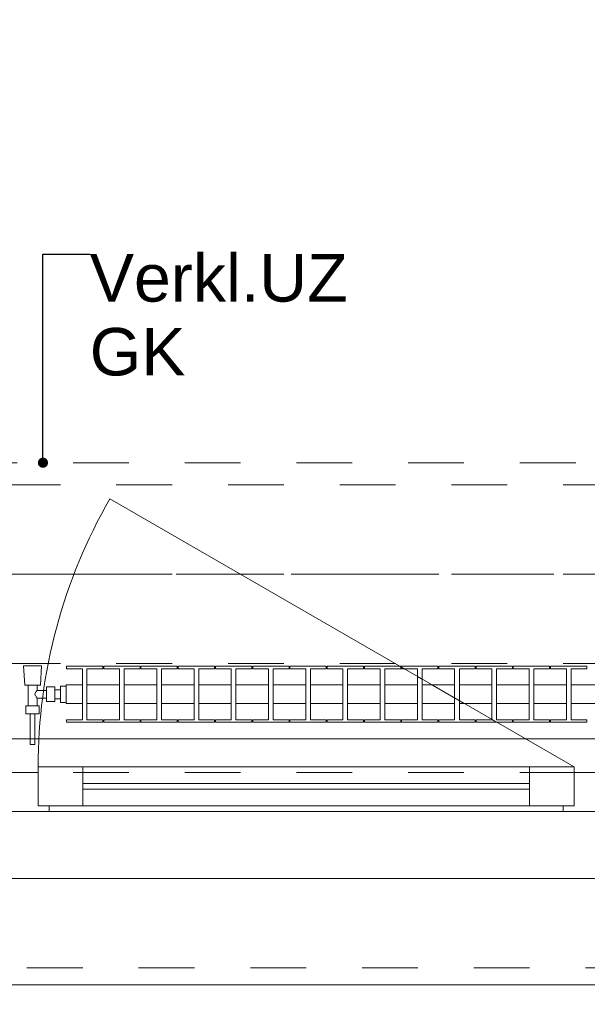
# Model space of a CAD drawing. Header units: metres. Extents: x -3.6 to 90.7, y -11.1 to 18.
# Tile 41 of 256: x 5.4 to 6.4, y -0.2 to 1.5. Entities that reach past the tile are written whole.
import ezdxf

# ---------------------------------------------------------------- set-up
doc = ezdxf.new("R2010")
doc.units = ezdxf.units.M
doc.header["$MEASUREMENT"] = 0
for name, pattern in [('Achse', [0.2, 0.1, -0.05, 0, -0.05]), ('Strichlinie doppelt', [0.546806, 0.264583, -0.105833, 0.070556, -0.105833]), ('Strichlinie eng', [0.115, 0.075, -0.04]), ('Untersicht', [0.1, 0.075, -0.025]), ('Wipeout_Contour', [1, 0, -1])]:
    doc.linetypes.add(name, pattern=pattern)
for name, color, linetype in [('152 - Bemaßung_ Beschriftung.Ausbau', 7, 'Continuous'), ('451 - Universal.Achsen Raster', 7, 'Continuous'), ('603 - Struktur.Bodenplatte_ Decke Roh', 7, 'Continuous'), ('604 - Struktur.Wand Aussen', 7, 'Continuous'), ('608 - Struktur.Träger', 7, 'Continuous'), ('650 - Abdeckung.Fußboden Aufbau', 7, 'Continuous'), ('701 - Einrichtung.Möbel', 7, 'Continuous'), ('801 - HKLSE.Heizung_ Klima_ Lüftung', 7, 'Continuous'), ('Neubau_152 - Bemaßung_ Beschriftung.Ausbau', 7, 'Continuous'), ('Neubau_653 - Abdeckung.TB Verkofferung', 7, 'Continuous')]:
    doc.layers.add(name, color=color, linetype=linetype)
doc.styles.add('ERSTELLTER_STIL_2', font='txt')
doc.dimstyles.new('ERSTELLTER_STIL__1', dxfattribs={"dimtxt": 0.1, "dimasz": 0.0532, "dimexe": 0.18, "dimexo": 0.0625, "dimgap": 0, "dimtad": 1, "dimzin": 0, "dimdsep": 46, "dimtxsty": 'ERSTELLTER_STIL_2', "dimblk": 'ARROWHEAD_2', "dimblk1": 'ARROWHEAD_2', "dimblk2": 'ARROWHEAD_2', "dimcen": 0.09, "dimse1": 1, "dimse2": 1, "dimclrd": 7, "dimclre": 7, "dimclrt": 7, "dimazin": 0, "dimtfac": 1, "dimtdec": 4, "dimtmove": 0, "dimatfit": 3, "dimfxl": 1, "dimtolj": 1, "dimtzin": 0, "dimarcsym": 0})
doc.dimstyles.new('ERSTELLTER_STIL__2', dxfattribs={"dimtxt": 0.1, "dimasz": 0.0532, "dimexe": 0.18, "dimexo": 0.0625, "dimgap": 0, "dimtad": 1, "dimzin": 0, "dimdsep": 46, "dimtxsty": 'ERSTELLTER_STIL_2', "dimblk": 'ARROWHEAD_2', "dimblk1": 'ARROWHEAD_2', "dimblk2": 'ARROWHEAD_2', "dimcen": 0.09, "dimse1": 1, "dimse2": 1, "dimclrd": 7, "dimclre": 7, "dimclrt": 7, "dimazin": 0, "dimtfac": 1, "dimtdec": 4, "dimtmove": 2, "dimatfit": 3, "dimfxl": 1, "dimtolj": 1, "dimtzin": 0, "dimarcsym": 0})
doc.dimstyles.new('ERSTELLTER_STIL__3', dxfattribs={"dimtxt": 0.1, "dimasz": 0.0532, "dimexe": 0.18, "dimexo": 0.0625, "dimgap": 0, "dimtad": 1, "dimtih": 1, "dimtoh": 1, "dimzin": 0, "dimdsep": 46, "dimtxsty": 'ERSTELLTER_STIL_2', "dimblk": 'ARROWHEAD_2', "dimblk1": 'ARROWHEAD_2', "dimblk2": 'ARROWHEAD_2', "dimcen": 0.09, "dimse1": 1, "dimse2": 1, "dimclrd": 7, "dimclre": 7, "dimclrt": 7, "dimazin": 0, "dimtfac": 1, "dimtdec": 4, "dimtmove": 0, "dimatfit": 3, "dimfxl": 1, "dimtolj": 1, "dimtzin": 0, "dimarcsym": 0})
doc.dimstyles.new('ERSTELLTER_STIL__5', dxfattribs={"dimtxt": 0.18, "dimasz": 0.03648, "dimexe": 0.18, "dimexo": 0.0625, "dimgap": 0, "dimtad": 0, "dimtih": 1, "dimtoh": 1, "dimdec": 4, "dimzin": 0, "dimdsep": 46, "dimcen": 0.09, "dimadec": 0, "dimazin": 0, "dimtfac": 1, "dimtdec": 4, "dimtmove": 0, "dimatfit": 3, "dimldrblk": 'ARROWHEAD_11', "dimfxl": 1, "dimtolj": 1, "dimtzin": 0, "dimarcsym": 0})

# ---------------------------------------------------------------- blocks, each defined once
blk = doc.blocks.new('ARROWHEAD_11')
at = {"color": 0, "linetype": 'Continuous', "lineweight": 0}
blk.add_line((0, 0), (-1, 0), dxfattribs=at)
at = {"color": 0, "linetype": 'Continuous', "lineweight": 0, "const_width": 0.25, "flags": 128}
blk.add_lwpolyline([(-0.125, 0, 1), (0.125, 0, 1)], format="xyb", close=True, dxfattribs=at)
blk = doc.blocks.new('*D352')
at = {"layer": '152 - Bemaßung_ Beschriftung.Ausbau', "color": 7, "linetype": 'Continuous', "lineweight": 5}
for p, q in [((-1.71, 0.0252), (-1.64, -0.0152)), ((-1.675, -0.145), (-1.675, 0.005)), ((-1.71, -0.1248), (-1.64, -0.1652)), ((-1.6225, -0.145), (-1.7275, -0.145)), ((-1.675, -0.1792), (-1.675, -0.145))]:
    blk.add_line(p, q, dxfattribs=at)
at = {"layer": '152 - Bemaßung_ Beschriftung.Ausbau', "color": 7, "lineweight": 5, "insert": (-1.6866, -0.1459), "char_height": 0.1, "attachment_point": 7, "rotation": 90, "style": 'ERSTELLTER_STIL_2'}
blk.add_mtext('\\A1;{\\pql;\\fArial|b0|i0|c0|p38;15}', dxfattribs=at)
blk = doc.blocks.new('ARROWHEAD_2')
at = {"color": 0, "linetype": 'Continuous', "lineweight": 0}
for p, q in [((-0.378, -0.655), (0.378, 0.655)), ((0, 0), (-1, 0))]:
    blk.add_line(p, q, dxfattribs=at)
blk = doc.blocks.new('*D353')
at = {"layer": '152 - Bemaßung_ Beschriftung.Ausbau', "color": 7, "linetype": 'Continuous', "lineweight": 5}
for p, q in [((-1.71, 0.0252), (-1.64, -0.0152)), ((-1.675, -0.145), (-1.675, 0.005))]:
    blk.add_line(p, q, dxfattribs=at)
blk = doc.blocks.new('*D362')
at = {"layer": '152 - Bemaßung_ Beschriftung.Ausbau', "color": 7, "linetype": 'Continuous', "lineweight": 5}
for p, q in [((-2.21, 0.0252), (-2.14, -0.0152)), ((-2.175, -0.145), (-2.175, 0.005)), ((-2.21, -0.1248), (-2.14, -0.1652)), ((-2.1225, -0.145), (-2.2275, -0.145)), ((-2.175, -0.1792), (-2.175, -0.145))]:
    blk.add_line(p, q, dxfattribs=at)
at = {"layer": '152 - Bemaßung_ Beschriftung.Ausbau', "color": 7, "lineweight": 5, "insert": (-2.1845, -0.1451), "char_height": 0.1, "attachment_point": 7, "rotation": 90, "style": 'ERSTELLTER_STIL_2'}
blk.add_mtext('\\A1;{\\pql;\\fArial|b0|i0|c0|p38;15}', dxfattribs=at)
blk = doc.blocks.new('*D363')
at = {"layer": '152 - Bemaßung_ Beschriftung.Ausbau', "color": 7, "linetype": 'Continuous', "lineweight": 5}
for p, q in [((-2.21, 0.2702), (-2.14, 0.2298)), ((-2.14, 0.2248), (-2.21, 0.2652)), ((-2.1225, 0.245), (-2.2275, 0.245)), ((-2.175, 0.005), (-2.175, 0.245)), ((-2.21, 0.0252), (-2.14, -0.0152)), ((-2.1225, 0.005), (-2.2275, 0.005)), ((-2.175, -0.145), (-2.175, 0.005))]:
    blk.add_line(p, q, dxfattribs=at)
at = {"layer": '152 - Bemaßung_ Beschriftung.Ausbau', "color": 7, "lineweight": 5, "insert": (-2.195, 0.0491), "char_height": 0.1, "attachment_point": 7, "rotation": 90, "style": 'ERSTELLTER_STIL_2'}
blk.add_mtext('\\A1;{\\pql;\\fArial|b0|i0|c0|p38;24}', dxfattribs=at)
blk = doc.blocks.new('*D379')
at = {"layer": '152 - Bemaßung_ Beschriftung.Ausbau', "color": 7, "linetype": 'Continuous', "lineweight": 5}
for p, q in [((3.52, -4.1125), (3.52, -4.0075)), ((4.72, -4.1125), (4.72, -4.0075)), ((3.5402, -4.025), (3.4998, -4.095)), ((4.7402, -4.025), (4.6998, -4.095)), ((1.12, -4.06), (3.52, -4.06)), ((3.52, -4.06), (4.72, -4.06)), ((4.72, -4.06), (7.12, -4.06))]:
    blk.add_line(p, q, dxfattribs=at)
at = {"layer": '152 - Bemaßung_ Beschriftung.Ausbau', "color": 7, "lineweight": 5, "insert": (3.987, -4.04), "char_height": 0.1, "attachment_point": 7, "style": 'ERSTELLTER_STIL_2'}
blk.add_mtext('\\A1;{\\pql;\\fArial|b0|i0|c0|p38;1,20}', dxfattribs=at)
blk = doc.blocks.new('*D380')
at = {"layer": '152 - Bemaßung_ Beschriftung.Ausbau', "color": 7, "linetype": 'Continuous', "lineweight": 5}
for p, q in [((4.7402, -4.025), (4.6998, -4.095)), ((7.1402, -4.025), (7.0998, -4.095)), ((4.72, -4.06), (7.12, -4.06))]:
    blk.add_line(p, q, dxfattribs=at)
at = {"layer": '152 - Bemaßung_ Beschriftung.Ausbau', "color": 7, "lineweight": 5, "char_height": 0.1, "attachment_point": 7, "style": 'ERSTELLTER_STIL_2'}
for s, insert in [('\\A1;{\\pql;\\fArial|b0|i0|c0|p38;2,40}', (5.787, -4.04)), ('\\A1;{\\pql;\\fArial|b0|i0|c0|p38;2,01}', (5.787, -4.18))]:
    blk.add_mtext(s, dxfattribs=dict(at, insert=insert))
blk = doc.blocks.new('*D381')
at = {"layer": '152 - Bemaßung_ Beschriftung.Ausbau', "color": 7, "linetype": 'Continuous', "lineweight": 5}
for p, q in [((7.12, -4.1125), (7.12, -4.0075)), ((8.32, -4.1125), (8.32, -4.0075)), ((7.1402, -4.025), (7.0998, -4.095)), ((8.3402, -4.025), (8.2998, -4.095)), ((4.72, -4.06), (7.12, -4.06)), ((7.12, -4.06), (8.32, -4.06)), ((8.32, -4.06), (10.72, -4.06))]:
    blk.add_line(p, q, dxfattribs=at)
at = {"layer": '152 - Bemaßung_ Beschriftung.Ausbau', "color": 7, "lineweight": 5, "insert": (7.587, -4.04), "char_height": 0.1, "attachment_point": 7, "style": 'ERSTELLTER_STIL_2'}
blk.add_mtext('\\A1;{\\pql;\\fArial|b0|i0|c0|p38;1,20}', dxfattribs=at)
blk = doc.blocks.new('*D420')
at = {"layer": '152 - Bemaßung_ Beschriftung.Ausbau', "color": 7, "linetype": 'Continuous', "lineweight": 5}
for p, q in [((4.21, -4.6125), (4.21, -4.5075)), ((4.2302, -4.525), (4.1898, -4.595)), ((7.6802, -4.525), (7.6398, -4.595)), ((4.025, -4.56), (4.21, -4.56)), ((4.21, -4.56), (7.66, -4.56))]:
    blk.add_line(p, q, dxfattribs=at)
at = {"layer": '152 - Bemaßung_ Beschriftung.Ausbau', "color": 7, "lineweight": 5, "char_height": 0.1, "attachment_point": 7, "style": 'ERSTELLTER_STIL_2'}
for s, insert in [('\\A1;{\\pql;\\fArial|b0|i0|c0|p38;3,45}', (5.7261, -4.54)), ('\\A1;{\\pql;\\fArial|b0|i0|c0|p38;15}', (7.488, -4.54))]:
    blk.add_mtext(s, dxfattribs=dict(at, insert=insert))
blk = doc.blocks.new('*D421')
at = {"layer": '152 - Bemaßung_ Beschriftung.Ausbau', "color": 7, "linetype": 'Continuous', "lineweight": 5}
for p, q in [((7.66, -4.6125), (7.66, -4.5075)), ((7.81, -4.6125), (7.81, -4.5075)), ((7.6802, -4.525), (7.6398, -4.595)), ((7.8302, -4.525), (7.7898, -4.595)), ((4.21, -4.56), (7.66, -4.56)), ((7.66, -4.56), (7.81, -4.56))]:
    blk.add_line(p, q, dxfattribs=at)
blk = doc.blocks.new('*D459')
at = {"layer": '152 - Bemaßung_ Beschriftung.Ausbau', "color": 7, "linetype": 'Continuous', "lineweight": 5}
for p, q in [((4.28, -5.1125), (4.28, -5.0075)), ((7.58, -5.1125), (7.58, -5.0075)), ((4.3002, -5.025), (4.2598, -5.095)), ((7.6002, -5.025), (7.5598, -5.095)), ((3.98, -5.06), (4.28, -5.06)), ((4.28, -5.06), (7.58, -5.06)), ((7.58, -5.06), (7.88, -5.06))]:
    blk.add_line(p, q, dxfattribs=at)
at = {"layer": '152 - Bemaßung_ Beschriftung.Ausbau', "color": 7, "lineweight": 5, "insert": (5.797, -5.04), "char_height": 0.1, "attachment_point": 7, "style": 'ERSTELLTER_STIL_2'}
blk.add_mtext('\\A1;{\\pql;\\fArial|b0|i0|c0|p38;3,30}', dxfattribs=at)
blk = doc.blocks.new('*D494')
at = {"layer": '152 - Bemaßung_ Beschriftung.Ausbau', "color": 7, "linetype": 'Continuous', "lineweight": 5}
for p, q in [((-0.165, -5.6125), (-0.165, -5.5075)), ((62.425, -5.6125), (62.425, -5.5075)), ((-0.1448, -5.525), (-0.1852, -5.595)), ((62.4048, -5.595), (62.4452, -5.525)), ((-0.1992, -5.56), (-0.165, -5.56)), ((-0.165, -5.56), (62.425, -5.56)), ((62.425, -5.56), (62.4593, -5.56))]:
    blk.add_line(p, q, dxfattribs=at)
at = {"layer": '152 - Bemaßung_ Beschriftung.Ausbau', "color": 7, "lineweight": 5, "insert": (30.959, -5.54), "char_height": 0.1, "attachment_point": 7, "style": 'ERSTELLTER_STIL_2'}
blk.add_mtext('\\A1;{\\pql;\\fArial|b0|i0|c0|p38;62,59}', dxfattribs=at)

msp = doc.modelspace()

# ---------------------------------------------------------------- linework, layer by layer
at = {"layer": '451 - Universal.Achsen Raster', "color": 160, "linetype": 'Strichlinie doppelt', "lineweight": 9, "true_color": 0x3232ff}
msp.add_line((64.935, 0.55), (-3.175, 0.55), dxfattribs=at)
at = {"layer": '604 - Struktur.Wand Aussen', "color": 7, "linetype": 'Continuous', "lineweight": 13}
for p, q in [((5.4, 0.195), (5.42, 0.195)), ((5.42, 0.195), (5.44, 0.195)), ((5.44, 0.135), (5.44, 0.205)), ((5.44, 0.205), (5.52, 0.205)), ((5.44, 0.195), (5.44, 0.135)), ((5.52, 0.205), (6.32, 0.205)), ((5.52, 0.205), (5.52, 0.135)), ((6.32, 0.135), (6.32, 0.205)), ((6.32, 0.205), (6.4, 0.205)), ((6.4, 0.205), (6.4, 0.135)), ((6.4, 0.135), (6.4, 0.195)), ((6.4, 0.195), (6.42, 0.195)), ((6.42, 0.195), (6.44, 0.195)), ((5.52, 0.175), (6.32, 0.175)), ((6.32, 0.165), (5.52, 0.165)), ((5.42, 0.125), (5.38, 0.125)), ((5.46, 0.125), (5.42, 0.125)), ((5.44, 0.135), (5.46, 0.135)), ((5.52, 0.135), (5.44, 0.135)), ((5.46, 0.135), (5.46, 0.125)), ((6.38, 0.125), (5.46, 0.125)), ((6.32, 0.135), (5.52, 0.135)), ((6.4, 0.135), (6.32, 0.135)), ((6.38, 0.125), (6.38, 0.135)), ((6.38, 0.135), (6.4, 0.135)), ((6.42, 0.125), (6.38, 0.125)), ((6.46, 0.125), (6.42, 0.125))]:
    msp.add_line(p, q, dxfattribs=at)
at = {"layer": '604 - Struktur.Wand Aussen', "color": 7, "linetype": 'Strichlinie eng', "lineweight": 9}
msp.add_line((4.82, -0.155), (7.02, -0.155), dxfattribs=at)
at = {"layer": '604 - Struktur.Wand Aussen', "color": 7, "linetype": 'Continuous', "lineweight": 9}
msp.add_line((4.82, -0.185), (7.02, -0.185), dxfattribs=at)
at = {"layer": '608 - Struktur.Träger', "color": 7, "linetype": 'Untersicht', "lineweight": 13}
msp.add_line((0.38, 0.71), (61.88, 0.71), dxfattribs=at)
at = {"layer": '608 - Struktur.Träger', "color": 7, "linetype": 'Achse', "lineweight": 9}
msp.add_line((0.38, 0.55), (61.88, 0.55), dxfattribs=at)
at = {"layer": 'Neubau_653 - Abdeckung.TB Verkofferung', "color": 1, "linetype": 'Untersicht', "lineweight": 9}
for p, q in [((0.7025, 0.7495), (29.26, 0.7495)), ((0.7025, 0.195), (29.26, 0.195))]:
    msp.add_line(p, q, dxfattribs=at)

# ---------------------------------------------------------------- dimensions: what is measured, and where the dimension line sits
at = {"layer": '152 - Bemaßung_ Beschriftung.Ausbau', "color": 7, "linetype": 'Continuous', "lineweight": 5}
for base, p1, p2, picture, middle in [((4.72, -4.06), (3.52, 0.125), (4.72, 0.125), '*D379', (4.1169, -3.99)), ((7.12, -4.06), (4.72, 0.125), (7.12, 0.125), '*D380', (5.9169, -3.99)), ((8.32, -4.06), (7.12, 0.125), (8.32, 0.125), '*D381', (7.7169, -3.99)), ((62.425, -5.56), (-0.165, -0.145), (62.425, -0.145), '*D494', (31.127, -5.49))]:
    dim = msp.add_linear_dim(base=base, p1=p1, p2=p2, dimstyle='ERSTELLTER_STIL__3', dxfattribs=at)
    dim.commit()
    dim.dimension.update_dxf_attribs({"geometry": picture, "text_midpoint": middle, "dimtype": 160})
for base, p1, p2, dimstyle, picture, middle in [((-2.175, 0.005), (-0.165, -0.145), (62.275, 0.005), 'ERSTELLTER_STIL__2', '*D362', (-2.2345, -0.0689)), ((-1.675, 0.005), (-0.165, -0.145), (62.275, 0.005), 'ERSTELLTER_STIL__2', '*D352', (-1.7366, -0.0697)), ((-1.675, 0.005), (62.275025, 0.005), (-0.015, 0.005), 'ERSTELLTER_STIL__1', '*D353', (-1.7450000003, 0.001853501))]:
    dim = msp.add_linear_dim(base=base, p1=p1, p2=p2, angle=90, dimstyle=dimstyle, dxfattribs=at)
    dim.commit()
    dim.dimension.update_dxf_attribs({"geometry": picture, "text_midpoint": middle, "dimtype": 160, "text_rotation": 90})

# ---------------------------------------------------------------- wipeouts: each hides what was drawn before it
at = {"color": 254, "linetype": 'Wipeout_Contour', "lineweight": 0, "ltscale": 34.297096}
msp.add_wipeout([(4.21, 3.01), (4.21, 1.01), (5.01, 1.01), (5.01, 2.21), (6.41, 2.21), (6.41, 3.01)], dxfattribs=at).dxf.layer = '701 - Einrichtung.Möbel'

# ---------------------------------------------------------------- next in the draw order: linework, layer by layer
at = {"layer": '603 - Struktur.Bodenplatte_ Decke Roh', "color": 7, "linetype": 'Continuous', "lineweight": 18, "flags": 128}
msp.add_lwpolyline([(47.48, 13.695), (14.78, 13.695), (14.78, 13.455), (14.78, 13), (14.84, 13), (14.84, 8.585), (13.03, 8.585), (13.03, 8.725), (11.41, 8.725), (11.41, 13), (11.48, 13), (11.48, 13.455), (11.48, 13.695), (-0.015, 13.695), (-0.015, 0.005), (62.275, 0.005)], dxfattribs=at)
at = {"layer": '650 - Abdeckung.Fußboden Aufbau', "color": 7, "linetype": 'Continuous', "lineweight": 13, "flags": 128}
msp.add_lwpolyline([(4.21, 5.805), (4.21, 0.71), (4.29, 0.71), (4.29, 0.255), (7.57, 0.255), (7.57, 0.71), (7.66, 0.71), (7.66, 5.19), (7.57, 5.19), (7.57, 5.805), (4.29, 5.805)], close=True, dxfattribs=at)

# ---------------------------------------------------------------- next in the draw order: texts
at = {"layer": 'Neubau_152 - Bemaßung_ Beschriftung.Ausbau', "color": 1, "linetype": 'Continuous', "lineweight": 13, "insert": (5.5324, 1.1228), "char_height": 0.085, "attachment_point": 1, "line_spacing_factor": 0.933036, "style": 'ERSTELLTER_STIL_2'}
msp.add_mtext('\\A1;{\\pql;\\fArial|b0|i0|c0|p38;Verkl.U\\fArial|b0|i0|c0|p38;Z\\P\\pql;\\fArial|b0|i0|c0|p38;GK}', dxfattribs=at)

# ---------------------------------------------------------------- next in the draw order: leaders
at = {"layer": 'Neubau_152 - Bemaßung_ Beschriftung.Ausbau', "color": 1, "linetype": 'Continuous', "lineweight": 13, "annotation_type": 0, "has_hookline": 1, "hookline_direction": 0, "text_width": 0.458}
msp.add_leader([(5.4486, 0.7495), (5.4486, 1.1228), (5.5324, 1.1228)], dimstyle='ERSTELLTER_STIL__5', dxfattribs=at)

# ---------------------------------------------------------------- next in the draw order: wipeouts: each hides what was drawn before it
at = {"color": 254, "linetype": 'Wipeout_Contour', "lineweight": 0, "ltscale": 1468.004917}
msp.add_wipeout([(5.49, 0.3183), (5.5192, 0.3183), (5.5192, 0.2892), (5.4908, 0.2892), (5.4908, 0.285), (5.5558, 0.285), (5.5558, 0.2892), (5.5275, 0.2892), (5.5275, 0.3183), (5.5858, 0.3183), (5.5858, 0.2892), (5.5575, 0.2892), (5.5575, 0.285), (5.6225, 0.285), (5.6225, 0.2892), (5.5942, 0.2892), (5.5942, 0.3183), (5.6525, 0.3183), (5.6525, 0.2892), (5.6242, 0.2892), (5.6242, 0.285), (5.6892, 0.285), (5.6892, 0.2892), (5.6608, 0.2892), (5.6608, 0.3183), (5.7192, 0.3183), (5.7192, 0.2892), (5.6908, 0.2892), (5.6908, 0.285), (5.7558, 0.285), (5.7558, 0.2892), (5.7275, 0.2892), (5.7275, 0.3183), (5.7858, 0.3183), (5.7858, 0.2892), (5.7575, 0.2892), (5.7575, 0.285), (5.8225, 0.285), (5.8225, 0.2892), (5.7942, 0.2892), (5.7942, 0.3183), (5.8525, 0.3183), (5.8525, 0.2892), (5.8242, 0.2892), (5.8242, 0.285), (5.8892, 0.285), (5.8892, 0.2892), (5.8608, 0.2892), (5.8608, 0.3183), (5.9192, 0.3183), (5.9192, 0.2892), (5.8908, 0.2892), (5.8908, 0.285), (5.9558, 0.285), (5.9558, 0.2892), (5.9275, 0.2892), (5.9275, 0.3183), (5.9858, 0.3183), (5.9858, 0.2892), (5.9575, 0.2892), (5.9575, 0.285), (6.0225, 0.285), (6.0225, 0.2892), (5.9942, 0.2892), (5.9942, 0.3183), (6.0525, 0.3183), (6.0525, 0.2892), (6.0242, 0.2892), (6.0242, 0.285), (6.0892, 0.285), (6.0892, 0.2892), (6.0608, 0.2892), (6.0608, 0.3183), (6.1192, 0.3183), (6.1192, 0.2892), (6.0908, 0.2892), (6.0908, 0.285), (6.1558, 0.285), (6.1558, 0.2892), (6.1275, 0.2892), (6.1275, 0.3183), (6.1858, 0.3183), (6.1858, 0.2892), (6.1575, 0.2892), (6.1575, 0.285), (6.2225, 0.285), (6.2225, 0.2892), (6.1942, 0.2892), (6.1942, 0.3183), (6.2525, 0.3183), (6.2525, 0.2892), (6.2242, 0.2892), (6.2242, 0.285), (6.2892, 0.285), (6.2892, 0.2892), (6.2608, 0.2892), (6.2608, 0.3183), (6.3192, 0.3183), (6.3192, 0.2892), (6.2908, 0.2892), (6.2908, 0.285), (6.3558, 0.285), (6.3558, 0.2892), (6.3275, 0.2892), (6.3275, 0.3183), (6.3858, 0.3183), (6.3858, 0.2892), (6.3575, 0.2892), (6.3575, 0.285), (6.4225, 0.285), (6.4225, 0.2892), (6.3942, 0.2892), (6.3942, 0.3183), (6.4525, 0.3183), (6.4525, 0.2892), (6.4242, 0.2892), (6.4242, 0.285), (6.4892, 0.285), (6.4892, 0.2892), (6.4608, 0.2892), (6.4608, 0.3183), (6.49, 0.3183), (6.49, 0.3517), (6.4608, 0.3517), (6.4608, 0.3808), (6.4892, 0.3808), (6.4892, 0.385), (6.4242, 0.385), (6.4242, 0.3808), (6.4525, 0.3808), (6.4525, 0.3517), (6.3942, 0.3517), (6.3942, 0.3808), (6.4225, 0.3808), (6.4225, 0.385), (6.3575, 0.385), (6.3575, 0.3808), (6.3858, 0.3808), (6.3858, 0.3517), (6.3275, 0.3517), (6.3275, 0.3808), (6.3558, 0.3808), (6.3558, 0.385), (6.2908, 0.385), (6.2908, 0.3808), (6.3192, 0.3808), (6.3192, 0.3517), (6.2608, 0.3517), (6.2608, 0.3808), (6.2892, 0.3808), (6.2892, 0.385), (6.2242, 0.385), (6.2242, 0.3808), (6.2525, 0.3808), (6.2525, 0.3517), (6.1942, 0.3517), (6.1942, 0.3808), (6.2225, 0.3808), (6.2225, 0.385), (6.1575, 0.385), (6.1575, 0.3808), (6.1858, 0.3808), (6.1858, 0.3517), (6.1275, 0.3517), (6.1275, 0.3808), (6.1558, 0.3808), (6.1558, 0.385), (6.0908, 0.385), (6.0908, 0.3808), (6.1192, 0.3808), (6.1192, 0.3517), (6.0608, 0.3517), (6.0608, 0.3808), (6.0892, 0.3808), (6.0892, 0.385), (6.0242, 0.385), (6.0242, 0.3808), (6.0525, 0.3808), (6.0525, 0.3517), (5.9942, 0.3517), (5.9942, 0.3808), (6.0225, 0.3808), (6.0225, 0.385), (5.9575, 0.385), (5.9575, 0.3808), (5.9858, 0.3808), (5.9858, 0.3517), (5.9275, 0.3517), (5.9275, 0.3808), (5.9558, 0.3808), (5.9558, 0.385), (5.8908, 0.385), (5.8908, 0.3808), (5.9192, 0.3808), (5.9192, 0.3517), (5.8608, 0.3517), (5.8608, 0.3808), (5.8892, 0.3808), (5.8892, 0.385), (5.8242, 0.385), (5.8242, 0.3808), (5.8525, 0.3808), (5.8525, 0.3517), (5.7942, 0.3517), (5.7942, 0.3808), (5.8225, 0.3808), (5.8225, 0.385), (5.7575, 0.385), (5.7575, 0.3808), (5.7858, 0.3808), (5.7858, 0.3517), (5.7275, 0.3517), (5.7275, 0.3808), (5.7558, 0.3808), (5.7558, 0.385), (5.6908, 0.385), (5.6908, 0.3808), (5.7192, 0.3808), (5.7192, 0.3517), (5.6608, 0.3517), (5.6608, 0.3808), (5.6892, 0.3808), (5.6892, 0.385), (5.6242, 0.385), (5.6242, 0.3808), (5.6525, 0.3808), (5.6525, 0.3517), (5.5942, 0.3517), (5.5942, 0.3808), (5.6225, 0.3808), (5.6225, 0.385), (5.5575, 0.385), (5.5575, 0.3808), (5.5858, 0.3808), (5.5858, 0.3517), (5.5275, 0.3517), (5.5275, 0.3808), (5.5558, 0.3808), (5.5558, 0.385), (5.4908, 0.385), (5.4908, 0.3808), (5.5192, 0.3808), (5.5192, 0.3517), (5.49, 0.3517)], dxfattribs=at).dxf.layer = '801 - HKLSE.Heizung_ Klima_ Lüftung'

# ---------------------------------------------------------------- next in the draw order: linework, layer by layer
at = {"layer": '604 - Struktur.Wand Aussen', "color": 7, "linetype": 'Continuous', "lineweight": 9}
msp.add_line((6.4, 0.205), (5.5686, 0.685), dxfattribs=at)
at = {"layer": '801 - HKLSE.Heizung_ Klima_ Lüftung', "color": 7, "linetype": 'Continuous', "lineweight": 5}
for p, q in [((5.5192, 0.2892), (5.5192, 0.3808)), ((5.5558, 0.3808), (5.5275, 0.3808)), ((5.5275, 0.3808), (5.5275, 0.2892)), ((5.5558, 0.385), (5.5558, 0.3808)), ((5.5575, 0.385), (5.6225, 0.385)), ((5.5575, 0.3808), (5.5575, 0.385)), ((5.5575, 0.385), (5.6225, 0.385)), ((5.5575, 0.3808), (5.5575, 0.385)), ((5.5858, 0.3808), (5.5575, 0.3808)), ((5.5858, 0.2892), (5.5858, 0.3808)), ((5.6225, 0.3808), (5.5942, 0.3808)), ((5.5942, 0.3808), (5.5942, 0.2892)), ((5.6225, 0.385), (5.6225, 0.3808)), ((5.6225, 0.385), (5.6225, 0.3808)), ((5.6242, 0.385), (5.6892, 0.385)), ((5.6242, 0.385), (5.6892, 0.385)), ((5.6242, 0.3808), (5.6242, 0.385)), ((5.6525, 0.3808), (5.6242, 0.3808)), ((5.6525, 0.2892), (5.6525, 0.3808)), ((5.6892, 0.3808), (5.6608, 0.3808)), ((5.6608, 0.3808), (5.6608, 0.2892)), ((5.6892, 0.385), (5.6892, 0.3808)), ((5.6892, 0.385), (5.6892, 0.3808)), ((5.6908, 0.385), (5.7558, 0.385)), ((5.6908, 0.385), (5.7558, 0.385)), ((5.6908, 0.3808), (5.6908, 0.385)), ((5.7192, 0.3808), (5.6908, 0.3808)), ((5.7192, 0.2892), (5.7192, 0.3808)), ((5.7558, 0.3808), (5.7275, 0.3808)), ((5.7275, 0.3808), (5.7275, 0.2892)), ((5.7558, 0.385), (5.7558, 0.3808)), ((5.7575, 0.385), (5.8225, 0.385)), ((5.7575, 0.3808), (5.7575, 0.385)), ((5.7575, 0.385), (5.8225, 0.385)), ((5.7575, 0.3808), (5.7575, 0.385)), ((5.7858, 0.3808), (5.7575, 0.3808)), ((5.7858, 0.2892), (5.7858, 0.3808)), ((5.8225, 0.3808), (5.7942, 0.3808)), ((5.7942, 0.3808), (5.7942, 0.2892)), ((5.8225, 0.385), (5.8225, 0.3808)), ((5.8225, 0.385), (5.8225, 0.3808)), ((5.8242, 0.385), (5.8892, 0.385)), ((5.8242, 0.385), (5.8892, 0.385)), ((5.8242, 0.3808), (5.8242, 0.385)), ((5.8525, 0.3808), (5.8242, 0.3808)), ((5.8525, 0.2892), (5.8525, 0.3808)), ((5.8892, 0.3808), (5.8608, 0.3808)), ((5.8608, 0.3808), (5.8608, 0.2892)), ((5.8892, 0.385), (5.8892, 0.3808)), ((5.8908, 0.385), (5.9558, 0.385)), ((5.8908, 0.3808), (5.8908, 0.385)), ((5.8908, 0.385), (5.9558, 0.385)), ((5.8908, 0.3808), (5.8908, 0.385)), ((5.9192, 0.3808), (5.8908, 0.3808)), ((5.9192, 0.2892), (5.9192, 0.3808)), ((5.9558, 0.3808), (5.9275, 0.3808)), ((5.9275, 0.3808), (5.9275, 0.2892)), ((5.9558, 0.385), (5.9558, 0.3808)), ((5.9575, 0.385), (6.0225, 0.385)), ((5.9575, 0.385), (6.0225, 0.385)), ((5.9575, 0.3808), (5.9575, 0.385)), ((5.9858, 0.3808), (5.9575, 0.3808)), ((5.9858, 0.2892), (5.9858, 0.3808)), ((6.0225, 0.3808), (5.9942, 0.3808)), ((5.9942, 0.3808), (5.9942, 0.2892)), ((6.0225, 0.385), (6.0225, 0.3808)), ((6.0225, 0.385), (6.0225, 0.3808)), ((6.0242, 0.385), (6.0892, 0.385)), ((6.0242, 0.385), (6.0892, 0.385)), ((6.0242, 0.3808), (6.0242, 0.385)), ((6.0525, 0.3808), (6.0242, 0.3808)), ((6.0525, 0.2892), (6.0525, 0.3808)), ((6.0892, 0.3808), (6.0608, 0.3808)), ((6.0608, 0.3808), (6.0608, 0.2892)), ((6.0892, 0.385), (6.0892, 0.3808)), ((6.0892, 0.385), (6.0892, 0.3808)), ((6.0908, 0.385), (6.1558, 0.385)), ((6.0908, 0.3808), (6.0908, 0.385)), ((6.0908, 0.385), (6.1558, 0.385)), ((6.0908, 0.3808), (6.0908, 0.385)), ((6.1192, 0.3808), (6.0908, 0.3808)), ((6.1192, 0.2892), (6.1192, 0.3808)), ((6.1558, 0.3808), (6.1275, 0.3808)), ((6.1275, 0.3808), (6.1275, 0.2892)), ((6.1558, 0.385), (6.1558, 0.3808)), ((6.1575, 0.385), (6.2225, 0.385)), ((6.1575, 0.385), (6.2225, 0.385)), ((6.1575, 0.3808), (6.1575, 0.385)), ((6.1858, 0.3808), (6.1575, 0.3808)), ((6.1858, 0.2892), (6.1858, 0.3808)), ((6.2225, 0.3808), (6.1942, 0.3808)), ((6.1942, 0.3808), (6.1942, 0.2892)), ((6.2225, 0.385), (6.2225, 0.3808)), ((6.2242, 0.385), (6.2892, 0.385)), ((6.2242, 0.385), (6.2892, 0.385)), ((6.2242, 0.3808), (6.2242, 0.385)), ((6.2525, 0.3808), (6.2242, 0.3808)), ((6.2525, 0.2892), (6.2525, 0.3808)), ((6.2892, 0.3808), (6.2608, 0.3808)), ((6.2608, 0.3808), (6.2608, 0.2892)), ((6.2892, 0.385), (6.2892, 0.3808)), ((6.2892, 0.385), (6.2892, 0.3808)), ((6.2908, 0.385), (6.3558, 0.385)), ((6.2908, 0.3808), (6.2908, 0.385)), ((6.2908, 0.385), (6.3558, 0.385)), ((6.2908, 0.3808), (6.2908, 0.385)), ((6.3192, 0.3808), (6.2908, 0.3808)), ((6.3192, 0.2892), (6.3192, 0.3808)), ((6.3558, 0.3808), (6.3275, 0.3808)), ((6.3275, 0.3808), (6.3275, 0.2892)), ((6.3558, 0.385), (6.3558, 0.3808)), ((6.3575, 0.385), (6.4225, 0.385)), ((6.3575, 0.3808), (6.3575, 0.385)), ((6.3575, 0.385), (6.4225, 0.385)), ((6.3575, 0.3808), (6.3575, 0.385)), ((6.3858, 0.3808), (6.3575, 0.3808)), ((6.3858, 0.2892), (6.3858, 0.3808)), ((6.4225, 0.3808), (6.3942, 0.3808)), ((6.3942, 0.3808), (6.3942, 0.2892)), ((6.4225, 0.385), (6.4225, 0.3808)), ((6.4225, 0.385), (6.4225, 0.3808)), ((5.5275, 0.3517), (5.5858, 0.3517)), ((5.5942, 0.3517), (5.6525, 0.3517)), ((5.6608, 0.3517), (5.7192, 0.3517)), ((5.7275, 0.3517), (5.7858, 0.3517)), ((5.7942, 0.3517), (5.8525, 0.3517)), ((5.8608, 0.3517), (5.9192, 0.3517)), ((5.9275, 0.3517), (5.9858, 0.3517)), ((5.9942, 0.3517), (6.0525, 0.3517)), ((6.0608, 0.3517), (6.1192, 0.3517)), ((6.1275, 0.3517), (6.1858, 0.3517)), ((6.1942, 0.3517), (6.2525, 0.3517)), ((6.2608, 0.3517), (6.3192, 0.3517)), ((6.3275, 0.3517), (6.3858, 0.3517)), ((6.3942, 0.3517), (6.4525, 0.3517)), ((5.5275, 0.3183), (5.5858, 0.3183)), ((5.5942, 0.3183), (5.6525, 0.3183)), ((5.6608, 0.3183), (5.7192, 0.3183)), ((5.7275, 0.3183), (5.7858, 0.3183)), ((5.7942, 0.3183), (5.8525, 0.3183)), ((5.8608, 0.3183), (5.9192, 0.3183)), ((5.9275, 0.3183), (5.9858, 0.3183)), ((5.9942, 0.3183), (6.0525, 0.3183)), ((6.0608, 0.3183), (6.1192, 0.3183)), ((6.1275, 0.3183), (6.1858, 0.3183)), ((6.1942, 0.3183), (6.2525, 0.3183)), ((6.2608, 0.3183), (6.3192, 0.3183)), ((6.3275, 0.3183), (6.3858, 0.3183)), ((6.3942, 0.3183), (6.4525, 0.3183)), ((5.5275, 0.2892), (5.5558, 0.2892)), ((5.5558, 0.2892), (5.5558, 0.285)), ((5.5575, 0.285), (5.5575, 0.2892)), ((5.5575, 0.285), (5.5575, 0.2892)), ((5.5575, 0.2892), (5.5858, 0.2892)), ((5.6225, 0.285), (5.5575, 0.285)), ((5.5942, 0.2892), (5.6225, 0.2892)), ((5.6225, 0.2892), (5.6225, 0.285)), ((5.6225, 0.2892), (5.6225, 0.285)), ((5.6242, 0.285), (5.6242, 0.2892)), ((5.6242, 0.2892), (5.6525, 0.2892)), ((5.6892, 0.285), (5.6242, 0.285)), ((5.6608, 0.2892), (5.6892, 0.2892)), ((5.6892, 0.2892), (5.6892, 0.285)), ((5.6892, 0.2892), (5.6892, 0.285)), ((5.6908, 0.285), (5.6908, 0.2892)), ((5.6908, 0.2892), (5.7192, 0.2892)), ((5.7558, 0.285), (5.6908, 0.285)), ((5.7275, 0.2892), (5.7558, 0.2892)), ((5.7558, 0.2892), (5.7558, 0.285)), ((5.7575, 0.285), (5.7575, 0.2892)), ((5.7575, 0.285), (5.7575, 0.2892)), ((5.7575, 0.2892), (5.7858, 0.2892)), ((5.8225, 0.285), (5.7575, 0.285)), ((5.7942, 0.2892), (5.8225, 0.2892)), ((5.8225, 0.2892), (5.8225, 0.285)), ((5.8225, 0.2892), (5.8225, 0.285)), ((5.8242, 0.285), (5.8242, 0.2892)), ((5.8242, 0.2892), (5.8525, 0.2892)), ((5.8892, 0.285), (5.8242, 0.285)), ((5.8608, 0.2892), (5.8892, 0.2892)), ((5.8892, 0.2892), (5.8892, 0.285)), ((5.8908, 0.285), (5.8908, 0.2892)), ((5.8908, 0.285), (5.8908, 0.2892)), ((5.8908, 0.2892), (5.9192, 0.2892)), ((5.9558, 0.285), (5.8908, 0.285)), ((5.9275, 0.2892), (5.9558, 0.2892)), ((5.9558, 0.2892), (5.9558, 0.285)), ((5.9575, 0.285), (5.9575, 0.2892)), ((5.9575, 0.2892), (5.9858, 0.2892)), ((6.0225, 0.285), (5.9575, 0.285)), ((5.9942, 0.2892), (6.0225, 0.2892)), ((6.0225, 0.2892), (6.0225, 0.285)), ((6.0225, 0.2892), (6.0225, 0.285)), ((6.0242, 0.285), (6.0242, 0.2892)), ((6.0242, 0.2892), (6.0525, 0.2892)), ((6.0892, 0.285), (6.0242, 0.285)), ((6.0608, 0.2892), (6.0892, 0.2892)), ((6.0892, 0.2892), (6.0892, 0.285)), ((6.0892, 0.2892), (6.0892, 0.285)), ((6.0908, 0.285), (6.0908, 0.2892)), ((6.0908, 0.285), (6.0908, 0.2892)), ((6.0908, 0.2892), (6.1192, 0.2892)), ((6.1558, 0.285), (6.0908, 0.285)), ((6.1275, 0.2892), (6.1558, 0.2892)), ((6.1558, 0.2892), (6.1558, 0.285)), ((6.1575, 0.285), (6.1575, 0.2892)), ((6.1575, 0.2892), (6.1858, 0.2892)), ((6.2225, 0.285), (6.1575, 0.285)), ((6.1942, 0.2892), (6.2225, 0.2892)), ((6.2225, 0.2892), (6.2225, 0.285)), ((6.2242, 0.285), (6.2242, 0.2892)), ((6.2242, 0.2892), (6.2525, 0.2892)), ((6.2892, 0.285), (6.2242, 0.285)), ((6.2608, 0.2892), (6.2892, 0.2892)), ((6.2892, 0.2892), (6.2892, 0.285)), ((6.2892, 0.2892), (6.2892, 0.285)), ((6.2908, 0.285), (6.2908, 0.2892)), ((6.2908, 0.285), (6.2908, 0.2892)), ((6.2908, 0.2892), (6.3192, 0.2892)), ((6.3558, 0.285), (6.2908, 0.285)), ((6.3275, 0.2892), (6.3558, 0.2892)), ((6.3558, 0.2892), (6.3558, 0.285)), ((6.3575, 0.285), (6.3575, 0.2892)), ((6.3575, 0.285), (6.3575, 0.2892)), ((6.3575, 0.2892), (6.3858, 0.2892)), ((6.4225, 0.285), (6.3575, 0.285)), ((6.3942, 0.2892), (6.4225, 0.2892)), ((6.4225, 0.2892), (6.4225, 0.285)), ((6.4225, 0.2892), (6.4225, 0.285))]:
    msp.add_line(p, q, dxfattribs=at)

# ---------------------------------------------------------------- next in the draw order: wipeouts: each hides what was drawn before it
at = {"color": 254, "linetype": 'Wipeout_Contour', "lineweight": 0, "ltscale": 176.440444}
msp.add_wipeout([(5.49, 0.3497), (5.48, 0.3497), (5.48, 0.343), (5.47, 0.343), (5.47, 0.348), (5.455, 0.348), (5.455, 0.342), (5.438, 0.342), (5.438, 0.351), (5.444, 0.351), (5.446, 0.386), (5.414, 0.386), (5.416, 0.351), (5.422, 0.351), (5.422, 0.314), (5.418, 0.314), (5.418, 0.3), (5.426, 0.3), (5.426, 0.245), (5.434, 0.245), (5.434, 0.3), (5.442, 0.3), (5.442, 0.314), (5.438, 0.314), (5.438, 0.328), (5.455, 0.328), (5.455, 0.322), (5.47, 0.322), (5.47, 0.327), (5.48, 0.327), (5.48, 0.3203), (5.49, 0.3203)], dxfattribs=at).dxf.layer = '801 - HKLSE.Heizung_ Klima_ Lüftung'

# ---------------------------------------------------------------- next in the draw order: linework, layer by layer
at = {"layer": '604 - Struktur.Wand Aussen', "color": 7, "linetype": 'Continuous', "lineweight": 9}
msp.add_line((4.73, 0.255), (7.11, 0.255), dxfattribs=at)
at = {"layer": '604 - Struktur.Wand Aussen', "color": 7, "linetype": 'Strichlinie eng', "lineweight": 9}
msp.add_line((4.73, 0.255), (7.11, 0.255), dxfattribs=at)
at = {"layer": '604 - Struktur.Wand Aussen', "color": 7, "linetype": 'Continuous', "lineweight": 9}
msp.add_arc((6.4, 0.205), 0.96, 150, 180, dxfattribs=at)
at = {"layer": '608 - Struktur.Träger', "color": 7, "linetype": 'Untersicht', "lineweight": 13}
msp.add_line((0.38, 0.39), (61.88, 0.39), dxfattribs=at)
at = {"layer": '801 - HKLSE.Heizung_ Klima_ Lüftung', "color": 7, "linetype": 'Continuous', "lineweight": 5}
for p, q in [((5.4187, 0.386), (5.414, 0.386)), ((5.414, 0.386), (5.4187, 0.386)), ((5.416, 0.351), (5.414, 0.386)), ((5.43, 0.386), (5.4187, 0.386)), ((5.4187, 0.386), (5.43, 0.386)), ((5.4413, 0.386), (5.43, 0.386)), ((5.43, 0.386), (5.4413, 0.386)), ((5.4413, 0.386), (5.446, 0.386)), ((5.446, 0.386), (5.4413, 0.386)), ((5.444, 0.351), (5.446, 0.386)), ((5.4908, 0.385), (5.5558, 0.385)), ((5.4908, 0.3808), (5.4908, 0.385)), ((5.4908, 0.385), (5.5558, 0.385)), ((5.4908, 0.3808), (5.4908, 0.385)), ((5.5192, 0.3808), (5.4908, 0.3808)), ((5.4201, 0.351), (5.416, 0.351)), ((5.43, 0.351), (5.4201, 0.351)), ((5.422, 0.314), (5.422, 0.351)), ((5.4399, 0.351), (5.43, 0.351)), ((5.4339, 0.335), (5.4353, 0.3379)), ((5.4353, 0.3321), (5.4339, 0.335)), ((5.4358, 0.3389), (5.4363, 0.3399)), ((5.4363, 0.3399), (5.438, 0.342)), ((5.438, 0.342), (5.438, 0.351)), ((5.438, 0.342), (5.455, 0.342)), ((5.444, 0.351), (5.4399, 0.351)), ((5.455, 0.3415), (5.455, 0.348)), ((5.455, 0.348), (5.47, 0.348)), ((5.455, 0.3285), (5.455, 0.3415)), ((5.47, 0.3415), (5.47, 0.348)), ((5.47, 0.343), (5.48, 0.343)), ((5.47, 0.3285), (5.47, 0.3415)), ((5.48, 0.335), (5.48, 0.3497)), ((5.48, 0.3497), (5.49, 0.3497)), ((5.48, 0.3497), (5.49, 0.3497)), ((5.48, 0.335), (5.48, 0.3497)), ((5.48, 0.3497), (5.49, 0.3497)), ((5.48, 0.3497), (5.49, 0.3497)), ((5.48, 0.3407), (5.48, 0.343)), ((5.48, 0.335), (5.48, 0.3407)), ((5.48, 0.3203), (5.48, 0.335)), ((5.48, 0.3203), (5.48, 0.335)), ((5.48, 0.3293), (5.48, 0.335)), ((5.49, 0.3468), (5.49, 0.3517)), ((5.49, 0.3517), (5.5192, 0.3517)), ((5.49, 0.335), (5.49, 0.3468)), ((5.49, 0.3232), (5.49, 0.335)), ((5.4363, 0.3301), (5.4358, 0.3311)), ((5.438, 0.328), (5.4363, 0.3301)), ((5.438, 0.314), (5.438, 0.328)), ((5.438, 0.328), (5.455, 0.328)), ((5.455, 0.322), (5.455, 0.3285)), ((5.455, 0.322), (5.47, 0.322)), ((5.47, 0.322), (5.47, 0.3285)), ((5.47, 0.327), (5.48, 0.327)), ((5.48, 0.327), (5.48, 0.3293)), ((5.48, 0.3203), (5.49, 0.3203)), ((5.48, 0.3203), (5.49, 0.3203)), ((5.49, 0.3183), (5.49, 0.3232)), ((5.49, 0.3183), (5.5192, 0.3183)), ((5.424, 0.314), (5.418, 0.314)), ((5.418, 0.3), (5.418, 0.314)), ((5.424, 0.3), (5.418, 0.3)), ((5.436, 0.314), (5.424, 0.314)), ((5.436, 0.3), (5.424, 0.3)), ((5.426, 0.245), (5.426, 0.3)), ((5.4272, 0.3), (5.426, 0.3)), ((5.43, 0.3), (5.4272, 0.3)), ((5.4328, 0.3), (5.43, 0.3)), ((5.434, 0.3), (5.4328, 0.3)), ((5.434, 0.245), (5.434, 0.3)), ((5.442, 0.314), (5.436, 0.314)), ((5.442, 0.3), (5.436, 0.3)), ((5.442, 0.3), (5.442, 0.314)), ((5.4908, 0.285), (5.4908, 0.2892)), ((5.4908, 0.285), (5.4908, 0.2892)), ((5.4908, 0.2892), (5.5192, 0.2892)), ((5.5558, 0.285), (5.4908, 0.285)), ((5.4272, 0.245), (5.426, 0.245)), ((5.43, 0.245), (5.4272, 0.245)), ((5.4328, 0.245), (5.43, 0.245)), ((5.434, 0.245), (5.4328, 0.245))]:
    msp.add_line(p, q, dxfattribs=at)

# ---------------------------------------------------------------- next in the draw order: dimensions: what is measured, and where the dimension line sits
at = {"layer": '152 - Bemaßung_ Beschriftung.Ausbau', "color": 7, "linetype": 'Continuous', "lineweight": 5}
for base, p1, p2, picture, middle in [((7.66, -4.56), (4.21, 3.2575), (7.66, 2.95), '*D420', (5.856, -4.49)), ((7.81, -4.56), (7.66, 2.95), (7.81, 2.95), '*D421', (7.5642, -4.49)), ((7.58, -5.06), (4.28, 0.7), (7.58, 0.7), '*D459', (5.9268, -4.99))]:
    dim = msp.add_linear_dim(base=base, p1=p1, p2=p2, dimstyle='ERSTELLTER_STIL__3', dxfattribs=at)
    dim.commit()
    dim.dimension.update_dxf_attribs({"geometry": picture, "text_midpoint": middle, "dimtype": 160})
dim = msp.add_linear_dim(base=(-2.175, 0.245), p1=(62.275, 0.005), p2=(0.69, 0.245), angle=90, dimstyle='ERSTELLTER_STIL__1', dxfattribs=at)
dim.commit()
dim.dimension.update_dxf_attribs({"geometry": '*D363', "text_midpoint": (-2.245, 0.1253), "dimtype": 160, "text_rotation": 90})

doc.saveas('drawing.dxf')
